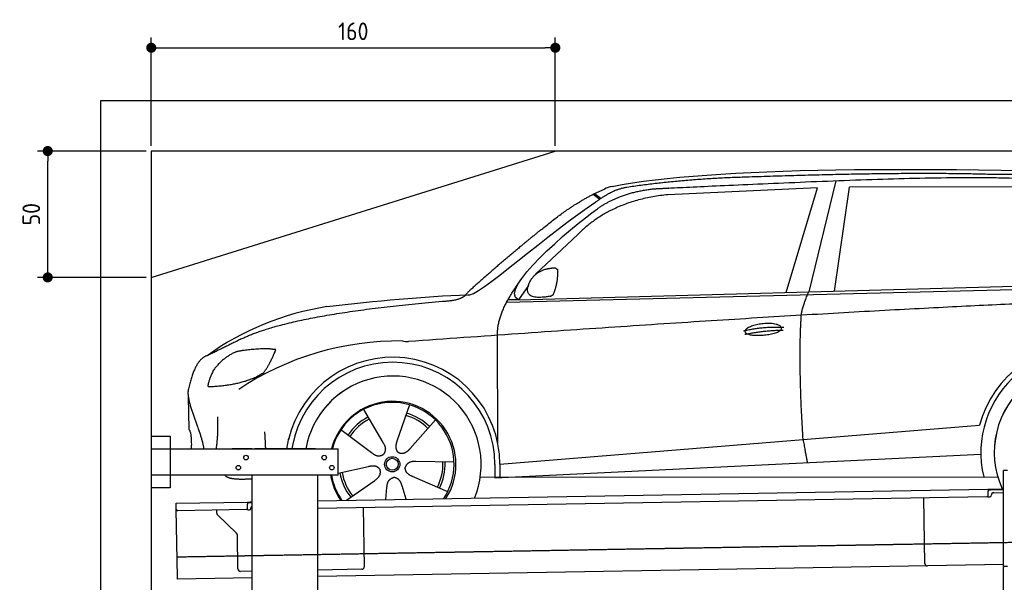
# Model space of a CAD drawing. Header units: millimetres. Extents: x 552 to 7231, y 5467 to 12336.
# Tile 4 of 5: x 552 to 4451, y 10110 to 12336. Entities that reach past the tile are written whole.
import ezdxf

# ---------------------------------------------------------------- set-up
doc = ezdxf.new("R2010")
doc.units = ezdxf.units.MM
doc.linetypes.add('GEN3', pattern=[6.25, 5, -1.25])
doc.layers.get('0').update_dxf_attribs({"lineweight": 25})
doc.layers.add('3', color=6, linetype='GEN3', lineweight=25)
doc.layers.add('4', color=3, linetype='Continuous', lineweight=25)
doc.layers.add('Car', color=10, linetype='Continuous')
doc.styles.get("Standard").update_dxf_attribs({"font": 'ISOCP.SHX'})
doc.dimstyles.new('GEN-ISO$0', dxfattribs={"dimscale": 20, "dimtxt": 3.5, "dimasz": 2, "dimexe": 2, "dimexo": 1, "dimgap": 1.5, "dimtad": 1, "dimdec": 1, "dimlfac": 0.1, "dimdsep": 46, "dimtxsty": 'Standard', "dimblk": 'PUNKT', "dimcen": 2, "dimclrd": 256, "dimclre": 256, "dimclrt": 2, "dimadec": 0, "dimazin": 0, "dimtp": 0.1, "dimtm": 0.1, "dimtfac": 0.71, "dimtdec": 1, "dimtmove": 2, "dimatfit": 3, "dimldrblk": 'PUNKT', "dimfxl": 1, "dimtolj": 1, "dimarcsym": 0})

# ---------------------------------------------------------------- blocks, each defined once
blk = doc.blocks.new('PUNKT')
at = {"layer": '4', "color": 0, "linetype": 'ByBlock'}
blk.add_line((-0.5, 0), (-1, 0), dxfattribs=at)
at = {"layer": '4', "color": 0, "linetype": 'ByBlock', "const_width": 0.5}
blk.add_lwpolyline([(-0.25, 0, 1), (0.25, 0, 1)], format="xyb", close=True, dxfattribs=at)
blk = doc.blocks.new('*D8')
at = {"layer": '4', "lineweight": -2, "transparency": 16777216}
for p, q in [((1052.8, 11815.9), (622.8, 11815.9)), ((662.8, 11355.9), (662.8, 11775.9)), ((1052.8, 11315.9), (622.8, 11315.9))]:
    blk.add_line(p, q, dxfattribs=at)
at = {"layer": 'Defpoints', "color": 0, "transparency": 16777216}
for p in [(662.8, 11815.9), (1072.8, 11815.9), (1072.8, 11315.9)]:
    blk.add_point(p, dxfattribs=at)
at = {"layer": '4', "lineweight": -2, "transparency": 16777216, "xscale": 40, "yscale": 40, "zscale": 40}
for p, rotation in [((662.8, 11815.9), 90), ((662.8, 11315.9), 270)]:
    blk.add_blockref('PUNKT', p, dxfattribs=dict(at, rotation=rotation))
at = {"layer": '4', "color": 2, "transparency": 16777216, "insert": (597.8, 11565.9), "char_height": 70, "attachment_point": 5, "rotation": 90}
blk.add_mtext('\\A1;50', dxfattribs=at)
blk = doc.blocks.new('*D9')
at = {"layer": '4', "lineweight": -2, "transparency": 16777216}
for p, q in [((1072.8, 11835.9), (1072.8, 12264.6)), ((2672.8, 11835.9), (2672.8, 12264.6)), ((1112.8, 12224.6), (2632.8, 12224.6))]:
    blk.add_line(p, q, dxfattribs=at)
at = {"layer": 'Defpoints', "color": 0, "transparency": 16777216}
for p in [(2672.8, 12224.6), (1072.8, 11815.9), (2672.8, 11815.9)]:
    blk.add_point(p, dxfattribs=at)
at = {"layer": '4', "lineweight": -2, "transparency": 16777216, "xscale": 40, "yscale": 40, "zscale": 40, "rotation": 180}
blk.add_blockref('PUNKT', (1072.8, 12224.6), dxfattribs=at)
at = {"layer": '4', "lineweight": -2, "transparency": 16777216, "xscale": 40, "yscale": 40, "zscale": 40}
blk.add_blockref('PUNKT', (2672.8, 12224.6), dxfattribs=at)
at = {"layer": '4', "color": 2, "transparency": 16777216, "insert": (1872.8, 12289.6), "char_height": 70, "attachment_point": 5}
blk.add_mtext('\\A1;160', dxfattribs=at)

msp = doc.modelspace()

# ---------------------------------------------------------------- linework, layer by layer
for p, q in [((872.77, 5715.9), (872.77, 12015.9)), ((872.77, 12015.9), (6472.77, 12015.9)), ((6272.78, 11815.9), (1072.77, 11815.9)), ((1072.77, 11815.9), (1072.77, 5965.9)), ((1072.77, 11315.9), (2672.77, 11815.9)), ((1072.77, 10688.02), (1147.77, 10688.02)), ((1147.77, 10688.02), (1147.77, 10483.02)), ((1072.77, 10638.02), (1812.77, 10638.02)), ((1472.77, 10638.02), (1392.77, 10638.02)), ((1472.77, 10638.02), (1482.77, 10638.02)), ((1722.77, 10638.02), (1482.77, 10638.02)), ((1722.77, 10638.02), (1732.77, 10638.02)), ((1732.77, 10638.02), (1812.77, 10638.02)), ((1812.77, 10533.02), (1812.77, 10638.02)), ((1812.77, 10533.02), (1072.77, 10533.02)), ((1472.77, 8708.02), (1472.77, 10533.02)), ((1732.77, 8013.02), (1732.77, 10533.02)), ((4447.57, 10172.48), (4447.57, 10552.48)), ((4463.57, 10552.48), (4447.57, 10552.48)), ((4447.57, 10172.48), (4447.57, 10552.48)), ((1147.77, 10483.02), (1072.77, 10483.02)), ((1732.77, 10432.07), (4386.09, 10478.39)), ((4386.09, 10478.39), (4396.09, 10478.56)), ((4386.09, 10478.39), (4386.23, 10470.39)), ((4396.16, 10474.56), (4386.16, 10474.39)), ((4386.52, 10453.39), (4386.23, 10470.39)), ((4396.09, 10478.56), (4445.89, 10479.43)), ((4447.57, 10475.46), (4396.16, 10474.56)), ((4399.04, 10452.61), (4399.02, 10453.61)), ((4408.85, 10463.78), (4447.57, 10464.46)), ((1171.58, 10422.28), (1454.03, 10427.21)), ((1171.72, 10414.28), (1171.58, 10422.28)), ((1172.01, 10397.28), (1171.72, 10414.28)), ((1454.03, 10427.21), (1464.03, 10427.38)), ((1454.03, 10427.21), (1454.17, 10419.21)), ((1464.1, 10423.38), (1454.1, 10423.21)), ((1454.47, 10402.21), (1454.17, 10419.21)), ((1464.03, 10427.38), (1472.77, 10427.53)), ((1472.77, 10423.53), (1464.1, 10423.38)), ((4381.61, 10448.3), (1732.77, 10402.07)), ((4136.19, 10183.98), (4131.65, 10443.94)), ((4389.13, 10447.43), (4394.13, 10447.52)), ((1176.67, 10130.32), (1172.01, 10397.28)), ((1449.56, 10397.12), (1177.1, 10392.37)), ((1332.28, 10383.22), (1332.08, 10395.07)), ((1410.76, 10303.36), (1335.34, 10376.2)), ((1457.08, 10396.26), (1462.07, 10396.34)), ((1466.99, 10401.43), (1466.97, 10402.43)), ((1911.99, 10405.2), (1916.07, 10171.23)), ((1416.15, 10162.51), (1413.81, 10296.34)), ((4447.57, 10179.41), (4146.36, 10174.16)), ((1472.77, 10153.49), (1426.32, 10152.68)), ((4146.36, 10174.16), (1732.77, 10132.03)), ((1906.25, 10161.06), (1732.77, 10158.03)), ((4447.57, 10172.48), (4447.57, 10169.48)), ((4463.57, 10172.48), (4447.57, 10172.48)), ((4447.57, 10172.48), (4447.57, 10169.48)), ((4463.57, 10172.48), (4447.57, 10172.48)), ((4447.57, 8072.48), (4447.57, 10169.48)), ((1176.81, 10122.32), (1176.67, 10130.32)), ((1472.77, 10127.49), (1176.81, 10122.32))]:
    msp.add_line(p, q)
for centre in [(1447.77, 10603.02), (1757.77, 10603.02), (1417.77, 10563.02), (1787.77, 10563.02)]:
    msp.add_circle(centre, 9)
for centre, radius, start, end in [((4381.53, 10453.3), 5, 271, 1), ((4389.04, 10452.43), 5, 214.23672, 271), ((4394.04, 10452.52), 5, 271, 1), ((4409.02, 10453.78), 10, 91, 181), ((1476.97, 10402.6), 10, 114.78744, 181), ((1177.01, 10397.37), 5, 181, 271), ((1342.28, 10383.39), 10, 181, 226), ((1449.47, 10402.12), 5, 271, 1), ((1456.99, 10401.25), 5, 214.23672, 271), ((1461.99, 10401.34), 5, 271, 1), ((1403.81, 10296.17), 10, 1, 46), ((4146.19, 10184.15), 10, 181, 271), ((1426.15, 10162.68), 10, 181, 271), ((1906.07, 10171.06), 10, 271, 1)]:
    msp.add_arc(centre, radius, start, end)
at = {"layer": '3'}
msp.add_line((1175.28, 10210.3), (6230.45, 10298.53), dxfattribs=at)
at = {"layer": 'Car'}
for p, q in [((3784.11, 11698.63), (3676.46, 11258.75)), ((3711.45, 11670.97), (3118.17, 11643.27)), ((3586.45, 11256.3), (3711.45, 11670.97)), ((3778.08, 11261.5), (3838, 11672.43)), ((4539.75, 11674.77), (3838, 11672.43)), ((2822.73, 11644.89), (2848.79, 11625.4)), ((2828.47, 11647.76), (2853.87, 11628.78)), ((2761.41, 11485.11), (2594.72, 11328.22)), ((2479.88, 11217.38), (5122.35, 11284.52)), ((2526.61, 11227.54), (5177.57, 11299.48)), ((2566.22, 11284.28), (2526.61, 11227.54)), ((2526.61, 11227.54), (2485.37, 11227.52)), ((2444.55, 10661.49), (2444.31, 11087.1)), ((1219.51, 10843.46), (1221.75, 10715.22)), ((2094.86, 10811.9), (2045.88, 10668.62)), ((1913.01, 10793.33), (1989.94, 10662.91)), ((2198.04, 10751.92), (2097.77, 10638.46)), ((2453.32, 10577.09), (4319.93, 10728.92)), ((4319.93, 10728.92), (4352.36, 10731.56)), ((1824.09, 10713.74), (1945.22, 10622.88)), ((1609.66, 10638.02), (1617.5, 10679.24)), ((1631.71, 10651.22), (1629.2, 10638.02)), ((2433.75, 10523.55), (4358.12, 10617.03)), ((1812.96, 10541.14), (1933.37, 10567.91)), ((2271.89, 10584.71), (2120.49, 10587.02)), ((2433.72, 10575.9), (2433.75, 10525.49)), ((2453.32, 10577.09), (2453.49, 10524.51)), ((2246.74, 10468.06), (2107.84, 10528.35)), ((1845.36, 10434.04), (1957.62, 10513.01)), ((2082.17, 10438.17), (2065.94, 10490.85)), ((2375.54, 10525.46), (4424.8, 10526.58)), ((2444.62, 10524.08), (2444.62, 10525.49)), ((2001.64, 10436.77), (2006.23, 10484.75))]:
    msp.add_line(p, q, dxfattribs=at)
for radius in [30.15, 23.62]:
    msp.add_circle((2027.03, 10576.47), radius, dxfattribs=at)
for centre, radius, start, end in [((2939.54, 11506.54), 174.5, 103.87362, 114.54005), ((1944.49, 10091.79), 1122.35, 99.03945, 125.43769), ((2052.08, 9923.29), 1141.19, 89.24876, 123.67118), ((2091.47, 11179.19), 117.37, 257.98552, 270.18838), ((4761.06, 10623.68), 422.7, 4.65041, 165.21264), ((2029.16, 10575.67), 424.16, 0.19082, 166.72893), ((4761.06, 10623.68), 403.41, 0.03154, 193.93116), ((2029.16, 10575.67), 404.56, 0.03154, 169.23743), ((4761.06, 10623.68), 350, 337.64956, 204.35043), ((4761.06, 10623.68), 350, 337.68758, 204.35043), ((2029.16, 10575.67), 350, 337.70589, 169.73962), ((2029.16, 10575.67), 350, 337.7439, 169.70383), ((2029.16, 10575.67), 250, 327.3835, 165.55973), ((2027.03, 10576.47), 245, 326.36505, 165.45177), ((2027.03, 10576.47), 209.64, 117.262, 146.39945), ((2027.03, 10576.47), 200.65, 45.11518, 74.54628), ((2027.03, 10576.47), 209.64, 45.262, 74.39945), ((2027.03, 10576.47), 200.65, 117.11518, 146.54628), ((2027.03, 10576.47), 200.65, 333.11518, 2.54628), ((2027.03, 10576.47), 209.64, 333.262, 2.39945), ((2029.16, 10575.67), 250, 189.82442, 214.6165), ((2027.03, 10576.47), 245, 190.21699, 215.63495), ((2027.03, 10576.47), 209.64, 189.262, 218.39945), ((2027.03, 10576.47), 200.65, 189.11518, 218.54628), ((4761.06, 10623.68), 403.41, 201.11337, 201.66631)]:
    msp.add_arc(centre, radius, start, end, dxfattribs=at)
for points, degree in [([(2897.69, 11675.96), (3308.34, 11754.69), (4068.63, 11755.48), (5241.87, 11723.4)], 3), ([(3427.61, 11712.47), (3184.86, 11705.91), (2956.3, 11671.97)], 2), ([(4391.81, 11723.47), (4043.22, 11733.58), (3427.61, 11712.47)], 2), ([(5168.41, 11671.06), (4866.28, 11725.66), (4391.81, 11723.47)], 2), ([(2617.87, 11505.59), (2753.06, 11618.18), (2867.06, 11665.28)], 2), ([(2956.3, 11671.97), (2901.15, 11664.23), (2833.15, 11614.37)], 2), ([(2840.22, 11587.81), (2930.96, 11653.4), (3067.58, 11666.74)], 2), ([(3118.17, 11643.27), (2893.59, 11620.27), (2761.41, 11485.11)], 2), ([(2326.37, 11246.69), (2354.05, 11228.4), (2657.62, 11500.69), (2833.15, 11614.37)], 3), ([(2526.61, 11227.54), (2442.56, 11265.38), (2730.12, 11509.45), (2840.22, 11587.81)], 3), ([(2617.87, 11505.59), (2538.4, 11442.95), (2438.28, 11356.81), (2311.81, 11248.18), (2317.78, 11246.43)], 4), ([(2574.01, 11302.14), (2589.71, 11332.85), (2632.04, 11348.04)], 2), ([(2632.04, 11348.04), (2660.59, 11354.56), (2673.51, 11353.68)], 2), ([(2665.96, 11249.37), (2685.95, 11302.92), (2682.16, 11347.72)], 2), ([(2673.51, 11353.68), (2679.71, 11347.77), (2682.16, 11347.72)], 2), ([(2444.31, 11087.1), (2439.74, 11170.57), (2525.5, 11290.2)], 2), ([(2652.65, 11241.34), (2530.97, 11219.35), (2574.01, 11302.14)], 2), ([(1768.16, 11200.2), (1963.93, 11223.37), (2148.71, 11241.36), (2326.37, 11246.69)], 3), ([(5398.05, 11233.62), (4521.17, 11238.7), (2091.86, 11061.82)], 2), ([(2239.09, 11222.52), (2294.06, 11225.86), (2317.5, 11245.41)], 2), ([(2652.65, 11241.34), (2658.62, 11243.23), (2665.96, 11249.37)], 2), ([(3646.96, 11166.02), (3649.25, 11197.08), (3676.46, 11258.75)], 2), ([(1429.22, 11072.41), (1631.11, 11171.92), (2239.09, 11222.52)], 2), ([(3653.81, 10674.74), (3634.7, 10987.71), (3646.96, 11166.02)], 2), ([(3418.39, 11104.63), (3493.51, 11122.84), (3577.11, 11118.51)], 2), ([(3423.71, 11090.87), (3497.46, 11106.75), (3575.37, 11107.37)], 2), ([(1429.22, 11072.41), (1296.66, 11006.98)], 1), ([(1533.18, 11033.89), (1446.99, 11031.27), (1406.52, 11020.76)], 2), ([(1565.9, 11030.12), (1548.11, 11031.72), (1533.18, 11033.89)], 2), ([(1296.66, 11006.98), (1246.77, 10995.77), (1220.46, 10875.01)], 2), ([(1406.52, 11020.76), (1353.36, 10996.15), (1318.11, 10947.68)], 2), ([(1518.52, 10940.01), (1545.43, 10976.22), (1565.9, 11030.12)], 2), ([(1318.11, 10947.68), (1298.44, 10904.19), (1296.74, 10886.03)], 2), ([(1298.06, 10883.75), (1442.47, 10888.58), (1518.52, 10940.01)], 2), ([(1296.74, 10886.03), (1300.1, 10885.93), (1298.06, 10883.75)], 2), ([(1220.46, 10875.01), (1206.49, 10837.9), (1253.65, 10737.51), (1274.89, 10680.18), (1280.57, 10638.02)], 4), ([(1330.26, 10638.02), (1339.13, 10690.87), (1336.47, 10764.07)], 2), ([(1221.75, 10715.22), (1233.26, 10701.45), (1231.21, 10638.02)], 2), ([(1526.03, 10638.02), (1525, 10668.07), (1522.62, 10704.8)], 2), ([(1989.94, 10662.91), (2008.44, 10636.84), (1992.04, 10615.56)], 2), ([(2045.88, 10668.62), (2041.56, 10655.99), (2037.86, 10641.89), (2042.48, 10628.17), (2053.39, 10621.83)], 4), ([(3653.81, 10674.74), (3665.08, 10610.05), (3670.56, 10583.63)], 2), ([(1945.22, 10622.88), (1969.09, 10601.62), (1992.04, 10615.56)], 2), ([(2097.77, 10638.46), (2088.93, 10628.45), (2078.52, 10618.26), (2064.31, 10615.48), (2053.39, 10621.83)], 4), ([(1933.37, 10567.91), (1963.88, 10577.45), (1979.04, 10555.28)], 2), ([(2120.49, 10587.02), (2088.68, 10590.19), (2078.31, 10565.42)], 2), ([(1957.62, 10513.01), (1985.21, 10529.14), (1979.04, 10555.28)], 2), ([(2107.84, 10528.35), (2077.55, 10538.57), (2078.31, 10565.42)], 2), ([(2006.23, 10484.75), (2006.59, 10516.71), (2032.36, 10524.29)], 2), ([(2065.94, 10490.85), (2059.13, 10522.08), (2032.36, 10524.29)], 2)]:
    msp.add_open_spline(points, degree=degree, dxfattribs=at)
for points, degree, knots in [([(3067.58, 11666.74), (3094.48, 11668.26), (3233.4, 11675.05), (4253.95, 11722.38), (4874.14, 11732.44), (5347.21, 11585.08), (5314.9, 11397.82)], 4, [0.08213183, 0.08213183, 0.08213183, 0.08213183, 0.08213183, 0.25885101, 0.50885101, 1, 1, 1, 1, 1]), ([(3423.53, 11101.57), (3422.52, 11109.8), (3443.23, 11126.51), (3525.54, 11148.08), (3619.07, 11116.63), (3533.34, 11083.5), (3448.57, 11082.65), (3424.53, 11093.35), (3423.53, 11101.57)], 5, [0, 0, 0, 0, 0, 0, 0.300106, 0.500106, 0.700106, 1, 1, 1, 1, 1, 1]), ([(1472.77, 10517.94), (1449.5, 10517.16), (1410.42, 10515), (1381.35, 10519.09), (1367.31, 10528.91), (1365.45, 10533.02)], 4, [0.09563373, 0.09563373, 0.09563373, 0.09563373, 0.09563373, 0.59786584, 0.84374773, 0.84374773, 0.84374773, 0.84374773, 0.84374773])]:
    msp.add_open_spline(points, degree=degree, knots=knots, dxfattribs=at)

# ---------------------------------------------------------------- dimensions: what is measured, and where the dimension line sits
at = {"layer": '4'}
dim = msp.add_linear_dim(base=(2672.77, 12224.58), p1=(1072.77, 11815.9), p2=(2672.77, 11815.9), dimstyle='GEN-ISO$0', dxfattribs=at)
dim.commit()
dim.dimension.update_dxf_attribs({"geometry": '*D9', "text_midpoint": (1872.77, 12289.58)})
dim = msp.add_linear_dim(base=(662.77, 11815.9), p1=(1072.77, 11315.9), p2=(1072.77, 11815.9), angle=90, dimstyle='GEN-ISO$0', dxfattribs=at)
dim.commit()
dim.dimension.update_dxf_attribs({"geometry": '*D8', "text_midpoint": (597.77, 11565.9)})

doc.saveas('drawing.dxf')
